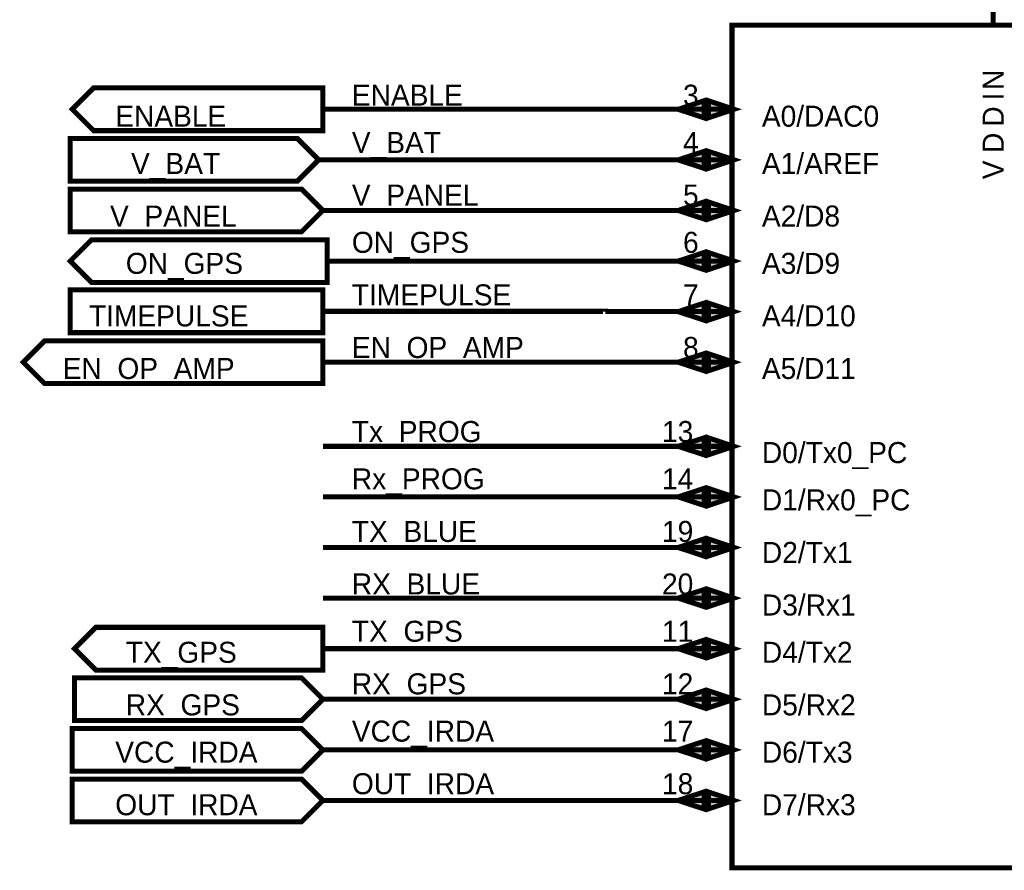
# Model space of a CAD drawing. Header units: inches. Extents: x 0 to 292, y 0 to 193.
# Tile 21 of 155: x 50 to 109, y 87 to 138. Entities that reach past the tile are written whole.
import ezdxf

# ---------------------------------------------------------------- set-up
doc = ezdxf.new("R2010")
doc.units = ezdxf.units.IN
doc.layers.add('Sheet', color=255, linetype='Continuous')

msp = doc.modelspace()

# ---------------------------------------------------------------- linework, layer by layer
at = {"layer": 'Sheet'}
for points in [[(107.862, 137.198, 0.3, 0.3, 0), (107.862, 144.819, 0.3, 0.3, 0)], [(84.871, 132.325, 0.3, 0.3, 0), (68.115, 132.325, 0.3, 0.3, 0)], [(92.489, 132.325, 0.3, 0.3, 0), (84.871, 132.325, 0.3, 0.3, 0)], [(84.871, 129.324, 0.3, 0.3, 0), (67.862, 129.324, 0.3, 0.3, 0)], [(92.489, 129.324, 0.3, 0.3, 0), (84.871, 129.324, 0.3, 0.3, 0)], [(84.871, 126.322, 0.3, 0.3, 0), (68.115, 126.322, 0.3, 0.3, 0)], [(92.489, 126.322, 0.3, 0.3, 0), (84.871, 126.322, 0.3, 0.3, 0)], [(84.871, 123.32, 0.3, 0.3, 0), (68.368, 123.32, 0.3, 0.3, 0)], [(92.489, 123.32, 0.3, 0.3, 0), (84.871, 123.32, 0.3, 0.3, 0)], [(84.871, 120.319, 0.3, 0.3, 0), (84.871, 120.338, 0.3, 0.3, 0), (68.115, 120.338, 0.3, 0.3, 0)], [(92.489, 120.319, 0.3, 0.3, 0), (84.871, 120.319, 0.3, 0.3, 0)], [(84.871, 117.317, 0.3, 0.3, 0), (68.115, 117.317, 0.3, 0.3, 0)], [(92.489, 117.317, 0.3, 0.3, 0), (84.871, 117.317, 0.3, 0.3, 0)], [(84.871, 112.327, 0.3, 0.3, 0), (68.115, 112.327, 0.3, 0.3, 0)], [(92.489, 112.327, 0.3, 0.3, 0), (84.871, 112.327, 0.3, 0.3, 0)], [(84.871, 109.326, 0.3, 0.3, 0), (68.115, 109.326, 0.3, 0.3, 0)], [(92.489, 109.326, 0.3, 0.3, 0), (84.871, 109.326, 0.3, 0.3, 0)], [(84.871, 106.324, 0.3, 0.3, 0), (68.115, 106.324, 0.3, 0.3, 0)], [(92.489, 106.324, 0.3, 0.3, 0), (84.871, 106.324, 0.3, 0.3, 0)], [(84.871, 103.322, 0.3, 0.3, 0), (68.115, 103.322, 0.3, 0.3, 0)], [(92.489, 103.322, 0.3, 0.3, 0), (84.871, 103.322, 0.3, 0.3, 0)], [(84.871, 100.321, 0.3, 0.3, 0), (68.115, 100.321, 0.3, 0.3, 0)], [(92.489, 100.321, 0.3, 0.3, 0), (84.871, 100.321, 0.3, 0.3, 0)], [(84.871, 97.319, 0.3, 0.3, 0), (68.115, 97.319, 0.3, 0.3, 0)], [(92.489, 97.319, 0.3, 0.3, 0), (84.871, 97.319, 0.3, 0.3, 0)], [(84.871, 94.318, 0.3, 0.3, 0), (68.115, 94.318, 0.3, 0.3, 0)], [(92.489, 94.318, 0.3, 0.3, 0), (84.871, 94.318, 0.3, 0.3, 0)], [(84.871, 91.316, 0.3, 0.3, 0), (68.115, 91.316, 0.3, 0.3, 0)], [(92.489, 91.316, 0.3, 0.3, 0), (84.871, 91.316, 0.3, 0.3, 0)]]:
    msp.add_lwpolyline(points, format="xyseb", dxfattribs=at)
for points in [[(92.372, 137.315, 0.3, 0.3, 0), (132.353, 137.315, 0.3, 0.3, 0), (132.353, 87.32, 0.3, 0.3, 0), (92.372, 87.32, 0.3, 0.3, 0), (92.372, 137.315, 0.3, 0.3, 0)], [(54.515, 131.058, 0.3, 0.3, 0), (53.249, 132.325, 0.3, 0.3, 0), (54.515, 133.592, 0.3, 0.3, 0), (68.115, 133.592, 0.3, 0.3, 0), (68.115, 131.058, 0.3, 0.3, 0), (54.515, 131.058, 0.3, 0.3, 0)], [(54.515, 131.058, 0.0991, 0.0991, 0), (53.249, 132.325, 0.0991, 0.0991, 0), (54.515, 133.592, 0.0991, 0.0991, 0), (68.115, 133.592, 0.0991, 0.0991, 0), (68.115, 131.058, 0.0991, 0.0991, 0), (54.515, 131.058, 0.0991, 0.0991, 0)], [(90.716, 132.832, 0.3, 0.3, 0), (90.716, 131.818, 0.3, 0.3, 0), (89.177, 132.325, 0.3, 0.3, 0), (90.716, 132.832, 0.3, 0.3, 0)], [(90.716, 132.832, 0.0991, 0.0991, 0), (90.716, 131.818, 0.0991, 0.0991, 0), (89.177, 132.325, 0.0991, 0.0991, 0), (90.716, 132.832, 0.0991, 0.0991, 0)], [(90.97, 132.832, 0.3, 0.3, 0), (92.489, 132.325, 0.3, 0.3, 0), (90.97, 131.818, 0.3, 0.3, 0), (90.97, 132.832, 0.3, 0.3, 0)], [(90.97, 132.832, 0.0991, 0.0991, 0), (92.489, 132.325, 0.0991, 0.0991, 0), (90.97, 131.818, 0.0991, 0.0991, 0), (90.97, 132.832, 0.0991, 0.0991, 0)], [(53.132, 128.057, 0.3, 0.3, 0), (53.132, 130.59, 0.3, 0.3, 0), (66.595, 130.59, 0.3, 0.3, 0), (67.862, 129.324, 0.3, 0.3, 0), (66.595, 128.057, 0.3, 0.3, 0), (53.132, 128.057, 0.3, 0.3, 0)], [(53.132, 128.057, 0.0991, 0.0991, 0), (53.132, 130.59, 0.0991, 0.0991, 0), (66.595, 130.59, 0.0991, 0.0991, 0), (67.862, 129.324, 0.0991, 0.0991, 0), (66.595, 128.057, 0.0991, 0.0991, 0), (53.132, 128.057, 0.0991, 0.0991, 0)], [(90.716, 129.83, 0.3, 0.3, 0), (90.716, 128.817, 0.3, 0.3, 0), (89.177, 129.324, 0.3, 0.3, 0), (90.716, 129.83, 0.3, 0.3, 0)], [(90.716, 129.83, 0.0991, 0.0991, 0), (90.716, 128.817, 0.0991, 0.0991, 0), (89.177, 129.324, 0.0991, 0.0991, 0), (90.716, 129.83, 0.0991, 0.0991, 0)], [(90.97, 129.83, 0.3, 0.3, 0), (92.489, 129.324, 0.3, 0.3, 0), (90.97, 128.817, 0.3, 0.3, 0), (90.97, 129.83, 0.3, 0.3, 0)], [(90.97, 129.83, 0.0991, 0.0991, 0), (92.489, 129.324, 0.0991, 0.0991, 0), (90.97, 128.817, 0.0991, 0.0991, 0), (90.97, 129.83, 0.0991, 0.0991, 0)], [(53.132, 125.055, 0.3, 0.3, 0), (53.132, 127.589, 0.3, 0.3, 0), (66.849, 127.589, 0.3, 0.3, 0), (68.115, 126.322, 0.3, 0.3, 0), (66.849, 125.055, 0.3, 0.3, 0), (53.132, 125.055, 0.3, 0.3, 0)], [(53.132, 125.055, 0.0991, 0.0991, 0), (53.132, 127.589, 0.0991, 0.0991, 0), (66.849, 127.589, 0.0991, 0.0991, 0), (68.115, 126.322, 0.0991, 0.0991, 0), (66.849, 125.055, 0.0991, 0.0991, 0), (53.132, 125.055, 0.0991, 0.0991, 0)], [(90.716, 126.829, 0.3, 0.3, 0), (90.716, 125.815, 0.3, 0.3, 0), (89.177, 126.322, 0.3, 0.3, 0), (90.716, 126.829, 0.3, 0.3, 0)], [(90.716, 126.829, 0.0991, 0.0991, 0), (90.716, 125.815, 0.0991, 0.0991, 0), (89.177, 126.322, 0.0991, 0.0991, 0), (90.716, 126.829, 0.0991, 0.0991, 0)], [(90.97, 126.829, 0.3, 0.3, 0), (92.489, 126.322, 0.3, 0.3, 0), (90.97, 125.815, 0.3, 0.3, 0), (90.97, 126.829, 0.3, 0.3, 0)], [(90.97, 126.829, 0.0991, 0.0991, 0), (92.489, 126.322, 0.0991, 0.0991, 0), (90.97, 125.815, 0.0991, 0.0991, 0), (90.97, 126.829, 0.0991, 0.0991, 0)], [(54.399, 122.053, 0.3, 0.3, 0), (53.132, 123.32, 0.3, 0.3, 0), (54.399, 124.587, 0.3, 0.3, 0), (68.368, 124.587, 0.3, 0.3, 0), (68.368, 122.053, 0.3, 0.3, 0), (54.399, 122.053, 0.3, 0.3, 0)], [(54.399, 122.053, 0.0991, 0.0991, 0), (53.132, 123.32, 0.0991, 0.0991, 0), (54.399, 124.587, 0.0991, 0.0991, 0), (68.368, 124.587, 0.0991, 0.0991, 0), (68.368, 122.053, 0.0991, 0.0991, 0), (54.399, 122.053, 0.0991, 0.0991, 0)], [(90.716, 123.827, 0.3, 0.3, 0), (90.716, 122.814, 0.3, 0.3, 0), (89.177, 123.32, 0.3, 0.3, 0), (90.716, 123.827, 0.3, 0.3, 0)], [(90.716, 123.827, 0.0991, 0.0991, 0), (90.716, 122.814, 0.0991, 0.0991, 0), (89.177, 123.32, 0.0991, 0.0991, 0), (90.716, 123.827, 0.0991, 0.0991, 0)], [(90.97, 123.827, 0.3, 0.3, 0), (92.489, 123.32, 0.3, 0.3, 0), (90.97, 122.814, 0.3, 0.3, 0), (90.97, 123.827, 0.3, 0.3, 0)], [(90.97, 123.827, 0.0991, 0.0991, 0), (92.489, 123.32, 0.0991, 0.0991, 0), (90.97, 122.814, 0.0991, 0.0991, 0), (90.97, 123.827, 0.0991, 0.0991, 0)], [(53.132, 119.071, 0.3, 0.3, 0), (53.132, 121.605, 0.3, 0.3, 0), (68.115, 121.605, 0.3, 0.3, 0), (68.115, 119.071, 0.3, 0.3, 0), (53.132, 119.071, 0.3, 0.3, 0)], [(53.132, 121.605, 0.0991, 0.0991, 0), (53.132, 119.071, 0.0991, 0.0991, 0), (68.115, 119.071, 0.0991, 0.0991, 0), (68.115, 121.605, 0.0991, 0.0991, 0), (53.132, 121.605, 0.0991, 0.0991, 0), (53.132, 121.605, 0.0991, 0.0991, 0)], [(90.716, 120.825, 0.3, 0.3, 0), (90.716, 119.812, 0.3, 0.3, 0), (89.177, 120.319, 0.3, 0.3, 0), (90.716, 120.825, 0.3, 0.3, 0)], [(90.716, 120.825, 0.0991, 0.0991, 0), (90.716, 119.812, 0.0991, 0.0991, 0), (89.177, 120.319, 0.0991, 0.0991, 0), (90.716, 120.825, 0.0991, 0.0991, 0)], [(90.97, 120.825, 0.3, 0.3, 0), (92.489, 120.319, 0.3, 0.3, 0), (90.97, 119.812, 0.3, 0.3, 0), (90.97, 120.825, 0.3, 0.3, 0)], [(90.97, 120.825, 0.0991, 0.0991, 0), (92.489, 120.319, 0.0991, 0.0991, 0), (90.97, 119.812, 0.0991, 0.0991, 0), (90.97, 120.825, 0.0991, 0.0991, 0)], [(51.612, 116.05, 0.3, 0.3, 0), (50.346, 117.317, 0.3, 0.3, 0), (51.612, 118.584, 0.3, 0.3, 0), (68.115, 118.584, 0.3, 0.3, 0), (68.115, 116.05, 0.3, 0.3, 0), (51.612, 116.05, 0.3, 0.3, 0)], [(51.612, 116.05, 0.0991, 0.0991, 0), (50.346, 117.317, 0.0991, 0.0991, 0), (51.612, 118.584, 0.0991, 0.0991, 0), (68.115, 118.584, 0.0991, 0.0991, 0), (68.115, 116.05, 0.0991, 0.0991, 0), (51.612, 116.05, 0.0991, 0.0991, 0)], [(90.716, 117.824, 0.3, 0.3, 0), (90.716, 116.81, 0.3, 0.3, 0), (89.177, 117.317, 0.3, 0.3, 0), (90.716, 117.824, 0.3, 0.3, 0)], [(90.97, 117.824, 0.3, 0.3, 0), (92.489, 117.317, 0.3, 0.3, 0), (90.97, 116.81, 0.3, 0.3, 0), (90.97, 117.824, 0.3, 0.3, 0)], [(90.716, 117.824, 0.0991, 0.0991, 0), (90.716, 116.81, 0.0991, 0.0991, 0), (89.177, 117.317, 0.0991, 0.0991, 0), (90.716, 117.824, 0.0991, 0.0991, 0)], [(90.97, 117.824, 0.0991, 0.0991, 0), (92.489, 117.317, 0.0991, 0.0991, 0), (90.97, 116.81, 0.0991, 0.0991, 0), (90.97, 117.824, 0.0991, 0.0991, 0)], [(90.716, 112.834, 0.3, 0.3, 0), (90.716, 111.821, 0.3, 0.3, 0), (89.177, 112.327, 0.3, 0.3, 0), (90.716, 112.834, 0.3, 0.3, 0)], [(90.716, 112.834, 0.0991, 0.0991, 0), (90.716, 111.821, 0.0991, 0.0991, 0), (89.177, 112.327, 0.0991, 0.0991, 0), (90.716, 112.834, 0.0991, 0.0991, 0)], [(90.97, 112.834, 0.3, 0.3, 0), (92.489, 112.327, 0.3, 0.3, 0), (90.97, 111.821, 0.3, 0.3, 0), (90.97, 112.834, 0.3, 0.3, 0)], [(90.97, 112.834, 0.0991, 0.0991, 0), (92.489, 112.327, 0.0991, 0.0991, 0), (90.97, 111.821, 0.0991, 0.0991, 0), (90.97, 112.834, 0.0991, 0.0991, 0)], [(90.716, 109.832, 0.3, 0.3, 0), (90.716, 108.819, 0.3, 0.3, 0), (89.177, 109.326, 0.3, 0.3, 0), (90.716, 109.832, 0.3, 0.3, 0)], [(90.716, 109.832, 0.0991, 0.0991, 0), (90.716, 108.819, 0.0991, 0.0991, 0), (89.177, 109.326, 0.0991, 0.0991, 0), (90.716, 109.832, 0.0991, 0.0991, 0)], [(90.97, 109.832, 0.3, 0.3, 0), (92.489, 109.326, 0.3, 0.3, 0), (90.97, 108.819, 0.3, 0.3, 0), (90.97, 109.832, 0.3, 0.3, 0)], [(90.97, 109.832, 0.0991, 0.0991, 0), (92.489, 109.326, 0.0991, 0.0991, 0), (90.97, 108.819, 0.0991, 0.0991, 0), (90.97, 109.832, 0.0991, 0.0991, 0)], [(90.716, 106.831, 0.3, 0.3, 0), (90.716, 105.817, 0.3, 0.3, 0), (89.177, 106.324, 0.3, 0.3, 0), (90.716, 106.831, 0.3, 0.3, 0)], [(90.716, 106.831, 0.0991, 0.0991, 0), (90.716, 105.817, 0.0991, 0.0991, 0), (89.177, 106.324, 0.0991, 0.0991, 0), (90.716, 106.831, 0.0991, 0.0991, 0)], [(90.97, 106.831, 0.3, 0.3, 0), (92.489, 106.324, 0.3, 0.3, 0), (90.97, 105.817, 0.3, 0.3, 0), (90.97, 106.831, 0.3, 0.3, 0)], [(90.97, 106.831, 0.0991, 0.0991, 0), (92.489, 106.324, 0.0991, 0.0991, 0), (90.97, 105.817, 0.0991, 0.0991, 0), (90.97, 106.831, 0.0991, 0.0991, 0)], [(90.716, 103.829, 0.3, 0.3, 0), (90.716, 102.816, 0.3, 0.3, 0), (89.177, 103.322, 0.3, 0.3, 0), (90.716, 103.829, 0.3, 0.3, 0)], [(90.97, 103.829, 0.3, 0.3, 0), (92.489, 103.322, 0.3, 0.3, 0), (90.97, 102.816, 0.3, 0.3, 0), (90.97, 103.829, 0.3, 0.3, 0)], [(90.716, 103.829, 0.0991, 0.0991, 0), (90.716, 102.816, 0.0991, 0.0991, 0), (89.177, 103.322, 0.0991, 0.0991, 0), (90.716, 103.829, 0.0991, 0.0991, 0)], [(90.97, 103.829, 0.0991, 0.0991, 0), (92.489, 103.322, 0.0991, 0.0991, 0), (90.97, 102.816, 0.0991, 0.0991, 0), (90.97, 103.829, 0.0991, 0.0991, 0)], [(54.652, 99.054, 0.3, 0.3, 0), (53.385, 100.321, 0.3, 0.3, 0), (54.652, 101.588, 0.3, 0.3, 0), (68.115, 101.588, 0.3, 0.3, 0), (68.115, 99.054, 0.3, 0.3, 0), (54.652, 99.054, 0.3, 0.3, 0)], [(54.652, 99.054, 0.0991, 0.0991, 0), (53.385, 100.321, 0.0991, 0.0991, 0), (54.652, 101.588, 0.0991, 0.0991, 0), (68.115, 101.588, 0.0991, 0.0991, 0), (68.115, 99.054, 0.0991, 0.0991, 0), (54.652, 99.054, 0.0991, 0.0991, 0)], [(90.716, 100.828, 0.3, 0.3, 0), (90.716, 99.814, 0.3, 0.3, 0), (89.177, 100.321, 0.3, 0.3, 0), (90.716, 100.828, 0.3, 0.3, 0)], [(90.97, 100.828, 0.3, 0.3, 0), (92.489, 100.321, 0.3, 0.3, 0), (90.97, 99.814, 0.3, 0.3, 0), (90.97, 100.828, 0.3, 0.3, 0)], [(90.716, 100.828, 0.0991, 0.0991, 0), (90.716, 99.814, 0.0991, 0.0991, 0), (89.177, 100.321, 0.0991, 0.0991, 0), (90.716, 100.828, 0.0991, 0.0991, 0)], [(90.97, 100.828, 0.0991, 0.0991, 0), (92.489, 100.321, 0.0991, 0.0991, 0), (90.97, 99.814, 0.0991, 0.0991, 0), (90.97, 100.828, 0.0991, 0.0991, 0)], [(53.385, 96.052, 0.3, 0.3, 0), (53.385, 98.586, 0.3, 0.3, 0), (66.849, 98.586, 0.3, 0.3, 0), (68.115, 97.319, 0.3, 0.3, 0), (66.849, 96.052, 0.3, 0.3, 0), (53.385, 96.052, 0.3, 0.3, 0)], [(53.385, 96.052, 0.0991, 0.0991, 0), (53.385, 98.586, 0.0991, 0.0991, 0), (66.849, 98.586, 0.0991, 0.0991, 0), (68.115, 97.319, 0.0991, 0.0991, 0), (66.849, 96.052, 0.0991, 0.0991, 0), (53.385, 96.052, 0.0991, 0.0991, 0)], [(90.716, 97.826, 0.3, 0.3, 0), (90.716, 96.812, 0.3, 0.3, 0), (89.177, 97.319, 0.3, 0.3, 0), (90.716, 97.826, 0.3, 0.3, 0)], [(90.716, 97.826, 0.0991, 0.0991, 0), (90.716, 96.812, 0.0991, 0.0991, 0), (89.177, 97.319, 0.0991, 0.0991, 0), (90.716, 97.826, 0.0991, 0.0991, 0)], [(90.97, 97.826, 0.3, 0.3, 0), (92.489, 97.319, 0.3, 0.3, 0), (90.97, 96.812, 0.3, 0.3, 0), (90.97, 97.826, 0.3, 0.3, 0)], [(90.97, 97.826, 0.0991, 0.0991, 0), (92.489, 97.319, 0.0991, 0.0991, 0), (90.97, 96.812, 0.0991, 0.0991, 0), (90.97, 97.826, 0.0991, 0.0991, 0)], [(53.249, 93.051, 0.3, 0.3, 0), (53.249, 95.584, 0.3, 0.3, 0), (66.849, 95.584, 0.3, 0.3, 0), (68.115, 94.318, 0.3, 0.3, 0), (66.849, 93.051, 0.3, 0.3, 0), (53.249, 93.051, 0.3, 0.3, 0)], [(53.249, 93.051, 0.0991, 0.0991, 0), (53.249, 95.584, 0.0991, 0.0991, 0), (66.849, 95.584, 0.0991, 0.0991, 0), (68.115, 94.318, 0.0991, 0.0991, 0), (66.849, 93.051, 0.0991, 0.0991, 0), (53.249, 93.051, 0.0991, 0.0991, 0)], [(90.716, 94.824, 0.3, 0.3, 0), (90.716, 93.811, 0.3, 0.3, 0), (89.177, 94.318, 0.3, 0.3, 0), (90.716, 94.824, 0.3, 0.3, 0)], [(90.716, 94.824, 0.0991, 0.0991, 0), (90.716, 93.811, 0.0991, 0.0991, 0), (89.177, 94.318, 0.0991, 0.0991, 0), (90.716, 94.824, 0.0991, 0.0991, 0)], [(90.97, 94.824, 0.3, 0.3, 0), (92.489, 94.318, 0.3, 0.3, 0), (90.97, 93.811, 0.3, 0.3, 0), (90.97, 94.824, 0.3, 0.3, 0)], [(90.97, 94.824, 0.0991, 0.0991, 0), (92.489, 94.318, 0.0991, 0.0991, 0), (90.97, 93.811, 0.0991, 0.0991, 0), (90.97, 94.824, 0.0991, 0.0991, 0)], [(53.249, 90.049, 0.3, 0.3, 0), (53.249, 92.583, 0.3, 0.3, 0), (66.849, 92.583, 0.3, 0.3, 0), (68.115, 91.316, 0.3, 0.3, 0), (66.849, 90.049, 0.3, 0.3, 0), (53.249, 90.049, 0.3, 0.3, 0)], [(53.249, 90.049, 0.0991, 0.0991, 0), (53.249, 92.583, 0.0991, 0.0991, 0), (66.849, 92.583, 0.0991, 0.0991, 0), (68.115, 91.316, 0.0991, 0.0991, 0), (66.849, 90.049, 0.0991, 0.0991, 0), (53.249, 90.049, 0.0991, 0.0991, 0)], [(90.716, 91.823, 0.3, 0.3, 0), (90.716, 90.809, 0.3, 0.3, 0), (89.177, 91.316, 0.3, 0.3, 0), (90.716, 91.823, 0.3, 0.3, 0)], [(90.716, 91.823, 0.0991, 0.0991, 0), (90.716, 90.809, 0.0991, 0.0991, 0), (89.177, 91.316, 0.0991, 0.0991, 0), (90.716, 91.823, 0.0991, 0.0991, 0)], [(90.97, 91.823, 0.3, 0.3, 0), (92.489, 91.316, 0.3, 0.3, 0), (90.97, 90.809, 0.3, 0.3, 0), (90.97, 91.823, 0.3, 0.3, 0)], [(90.97, 91.823, 0.0991, 0.0991, 0), (92.489, 91.316, 0.0991, 0.0991, 0), (90.97, 90.809, 0.0991, 0.0991, 0), (90.97, 91.823, 0.0991, 0.0991, 0)]]:
    msp.add_lwpolyline(points, format="xyseb", close=True, dxfattribs=at)
for points in [[(90.728, 132.907), (88.997, 132.33), (90.728, 131.753)], [(90.882, 131.753), (92.613, 132.33), (90.882, 132.907)], [(90.728, 129.907), (88.997, 129.33), (90.728, 128.753)], [(90.882, 128.753), (92.613, 129.33), (90.882, 129.907)], [(90.728, 126.907), (88.997, 126.33), (90.728, 125.753)], [(90.882, 125.753), (92.613, 126.33), (90.882, 126.907)], [(90.728, 123.907), (88.997, 123.33), (90.728, 122.753)], [(90.882, 122.753), (92.613, 123.33), (90.882, 123.907)], [(90.728, 120.907), (88.997, 120.33), (90.728, 119.753)], [(90.882, 119.753), (92.613, 120.33), (90.882, 120.907)], [(90.728, 117.907), (88.997, 117.33), (90.728, 116.753)], [(90.882, 116.753), (92.613, 117.33), (90.882, 117.907)], [(90.728, 112.907), (88.997, 112.33), (90.728, 111.753)], [(90.882, 111.753), (92.613, 112.33), (90.882, 112.907)], [(90.728, 109.907), (88.997, 109.33), (90.728, 108.753)], [(90.882, 108.753), (92.613, 109.33), (90.882, 109.907)], [(90.728, 106.907), (88.997, 106.33), (90.728, 105.753)], [(90.882, 105.753), (92.613, 106.33), (90.882, 106.907)], [(90.728, 103.907), (88.997, 103.33), (90.728, 102.753)], [(90.882, 102.753), (92.613, 103.33), (90.882, 103.907)], [(90.728, 100.907), (88.997, 100.33), (90.728, 99.753)], [(90.882, 99.753), (92.613, 100.33), (90.882, 100.907)], [(90.728, 97.907), (88.997, 97.33), (90.728, 96.753)], [(90.882, 96.753), (92.613, 97.33), (90.882, 97.907)], [(90.728, 94.907), (88.997, 94.33), (90.728, 93.753)], [(90.882, 93.753), (92.613, 94.33), (90.882, 94.907)], [(90.728, 91.907), (88.997, 91.33), (90.728, 90.753)], [(90.882, 90.753), (92.613, 91.33), (90.882, 91.907)]]:
    msp.add_solid(points, dxfattribs=at)

# ---------------------------------------------------------------- texts
for s, p in [('N', (108.485, 133.475)), ('I', (108.485, 132.851)), ('D', (108.485, 131.292)), ('D', (108.485, 129.733)), ('V', (108.485, 128.174))]:
    msp.add_text(s, height=1.247, rotation=90, dxfattribs=at).set_placement(p)
for s, height, p in [('ENABLE', 1.2474, (69.83, 132.54)), ('3', 1.247, (89.469, 132.54)), ('ENABLE', 1.2474, (55.801, 131.292)), ('A0/DAC0', 1.2474, (94.145, 131.292)), ('V_BAT', 1.2474, (69.83, 129.733)), ('4', 1.247, (89.469, 129.733)), ('V_BAT', 1.2474, (56.737, 128.485)), ('A1/AREF', 1.2474, (94.145, 128.485)), ('V_PANEL', 1.2474, (69.83, 126.614)), ('5', 1.247, (89.469, 126.614)), ('A2/D8', 1.2474, (94.145, 125.367)), ('V_PANEL', 1.2474, (55.49, 125.367)), ('ON_GPS', 1.2474, (69.83, 123.808)), ('6', 1.247, (89.469, 123.808)), ('ON_GPS', 1.2474, (56.425, 122.56)), ('A3/D9', 1.2474, (94.145, 122.56)), ('TIMEPULSE', 1.2474, (69.83, 120.689)), ('7', 1.247, (89.469, 120.689)), ('TIMEPULSE', 1.2474, (54.243, 119.442)), ('A4/D10', 1.2474, (94.145, 119.442)), ('EN_OP_AMP', 1.2474, (69.83, 117.57)), ('8', 1.247, (89.469, 117.57)), ('EN_OP_AMP', 1.2474, (52.684, 116.323)), ('A5/D11', 1.2474, (94.145, 116.323)), ('Tx_PROG', 1.2474, (69.83, 112.581)), ('13', 1.2474, (88.222, 112.581)), ('D0/Tx0_PC', 1.2474, (94.145, 111.333)), ('Rx_PROG', 1.2474, (69.83, 109.774)), ('14', 1.2474, (88.222, 109.774)), ('D1/Rx0_PC', 1.2474, (94.145, 108.527)), ('TX_BLUE', 1.2474, (69.83, 106.655)), ('19', 1.2474, (88.222, 106.655)), ('D2/Tx1', 1.2474, (94.145, 105.408)), ('RX_BLUE', 1.2474, (69.83, 103.537)), ('20', 1.2474, (88.222, 103.537)), ('D3/Rx1', 1.2474, (94.145, 102.289)), ('TX_GPS', 1.2474, (69.83, 100.73)), ('11', 1.2474, (88.222, 100.73)), ('TX_GPS', 1.2474, (56.425, 99.483)), ('D4/Tx2', 1.2474, (94.145, 99.483)), ('RX_GPS', 1.2474, (69.83, 97.612)), ('12', 1.2474, (88.222, 97.612)), ('RX_GPS', 1.2474, (56.425, 96.364)), ('D5/Rx2', 1.2474, (94.145, 96.364)), ('VCC_IRDA', 1.2474, (69.83, 94.805)), ('17', 1.2474, (88.222, 94.805)), ('VCC_IRDA', 1.2474, (55.801, 93.557)), ('D6/Tx3', 1.2474, (94.145, 93.557)), ('OUT_IRDA', 1.2474, (69.83, 91.686)), ('18', 1.2474, (88.222, 91.686)), ('OUT_IRDA', 1.2474, (55.801, 90.439)), ('D7/Rx3', 1.2474, (94.145, 90.439))]:
    msp.add_text(s, height=height, dxfattribs=at).set_placement(p)

doc.saveas('drawing.dxf')
